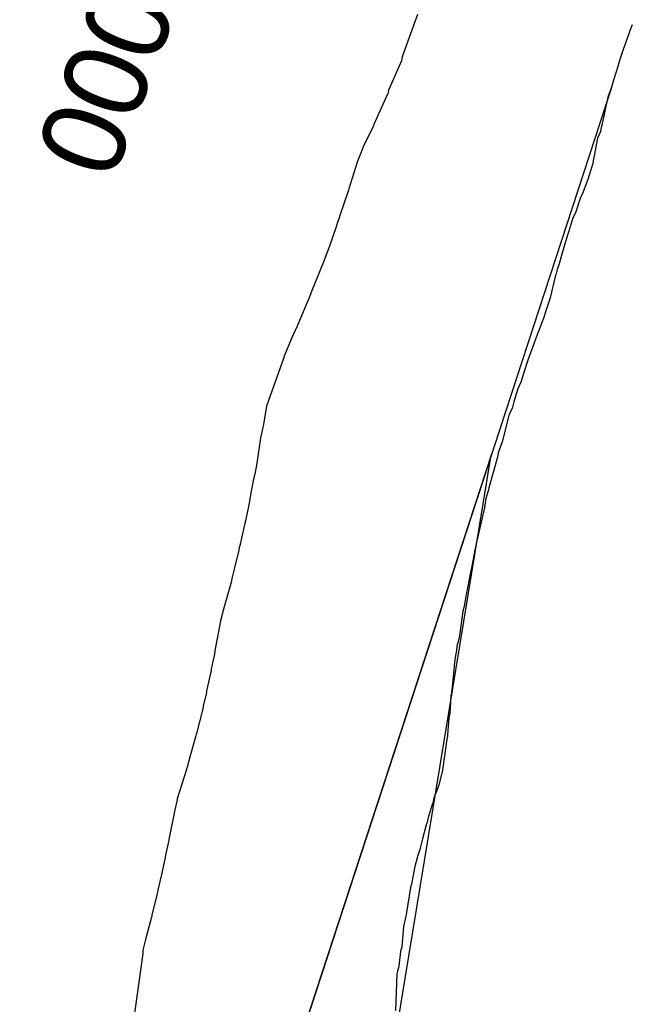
# Model space of a CAD drawing. Extents: x 158343 to 162498, y 431347 to 434500.
# Tile 112 of 220: x 159546 to 159559, y 433977 to 433998. Entities that reach past the tile are written whole.
import ezdxf

# ---------------------------------------------------------------- set-up
doc = ezdxf.new("R2010")
doc.units = 0
doc.header["$LTSCALE"] = 10
doc.header["$MEASUREMENT"] = 0
for name, color, linetype in [('000_arcering', 8, 'CONTINUOUS'), ('bestaand 012m', 8, 'CONTINUOUS'), ('def. con-hoogtelijn (index)', 8, 'CONTINUOUS'), ('nieuw012m', 8, 'CONTINUOUS')]:
    doc.layers.add(name, color=color, linetype=linetype)
doc.styles.add('Style-WORKING', font='WORKING.shx')

# ---------------------------------------------------------------- blocks, each defined once
blk = doc.blocks.new('bestaande hoogtelijnen')
at = {"layer": 'def. con-hoogtelijn (index)'}
for p, q in [((-113.231, -68.138), (-113.563, -69.053)), ((-113.231, -68.138), (-113.563, -69.053)), ((-108.604, -68.361), (-108.658, -68.504)), ((-108.604, -68.361), (-108.658, -68.504)), ((-108.604, -68.361), (-108.658, -68.504)), ((-108.676, -68.553), (-108.792, -68.891)), ((-108.676, -68.553), (-108.792, -68.891)), ((-108.676, -68.553), (-108.792, -68.891)), ((-108.658, -68.504), (-108.676, -68.553)), ((-108.658, -68.504), (-108.676, -68.553)), ((-108.658, -68.504), (-108.676, -68.553)), ((-108.792, -68.891), (-108.866, -69.105)), ((-108.792, -68.891), (-108.866, -69.105)), ((-108.792, -68.891), (-108.866, -69.105)), ((-113.582, -69.134), (-113.858, -69.768)), ((-113.582, -69.134), (-113.858, -69.768)), ((-113.581, -69.126), (-113.582, -69.134)), ((-113.581, -69.126), (-113.582, -69.134)), ((-113.58, -69.122), (-113.581, -69.124)), ((-113.58, -69.122), (-113.581, -69.124)), ((-113.581, -69.124), (-113.581, -69.126)), ((-113.581, -69.124), (-113.581, -69.126)), ((-113.575, -69.108), (-113.58, -69.122)), ((-113.575, -69.108), (-113.58, -69.122)), ((-113.563, -69.053), (-113.575, -69.108)), ((-113.563, -69.053), (-113.575, -69.108)), ((-108.866, -69.105), (-108.913, -69.261)), ((-108.866, -69.105), (-108.913, -69.261)), ((-108.866, -69.105), (-108.913, -69.261)), ((-108.913, -69.261), (-109.006, -69.553)), ((-108.913, -69.261), (-109.006, -69.553)), ((-108.913, -69.261), (-109.006, -69.553)), ((-109.006, -69.553), (-109.048, -69.708)), ((-109.006, -69.553), (-109.048, -69.708)), ((-109.006, -69.553), (-109.048, -69.708)), ((-113.877, -69.849), (-113.886, -69.873)), ((-113.877, -69.849), (-113.886, -69.873)), ((-113.868, -69.819), (-113.877, -69.849)), ((-113.868, -69.819), (-113.877, -69.849)), ((-113.858, -69.768), (-113.868, -69.819)), ((-113.858, -69.768), (-113.868, -69.819)), ((-109.048, -69.708), (-109.125, -69.92)), ((-109.048, -69.708), (-109.125, -69.92)), ((-109.048, -69.708), (-109.125, -69.92)), ((-113.886, -69.873), (-114.176, -70.512)), ((-113.886, -69.873), (-114.176, -70.512)), ((-109.125, -69.92), (-109.257, -70.526)), ((-109.125, -69.92), (-109.257, -70.526)), ((-109.125, -69.92), (-109.257, -70.526)), ((-114.185, -70.54), (-114.414, -71.009)), ((-114.185, -70.54), (-114.414, -71.009)), ((-114.176, -70.512), (-114.185, -70.54)), ((-114.176, -70.512), (-114.185, -70.54)), ((-109.282, -70.661), (-109.346, -70.807)), ((-109.282, -70.661), (-109.346, -70.807)), ((-109.282, -70.661), (-109.346, -70.807)), ((-109.267, -70.568), (-109.282, -70.661)), ((-109.267, -70.568), (-109.282, -70.661)), ((-109.267, -70.568), (-109.282, -70.661)), ((-109.264, -70.553), (-109.267, -70.568)), ((-109.264, -70.553), (-109.267, -70.568)), ((-109.264, -70.553), (-109.267, -70.568)), ((-109.258, -70.529), (-109.264, -70.553)), ((-109.258, -70.529), (-109.264, -70.553)), ((-109.258, -70.529), (-109.264, -70.553)), ((-109.257, -70.526), (-109.258, -70.529)), ((-109.257, -70.526), (-109.258, -70.529)), ((-109.257, -70.526), (-109.258, -70.529)), ((-109.346, -70.807), (-109.459, -71.371)), ((-109.346, -70.807), (-109.459, -71.371)), ((-109.346, -70.807), (-109.459, -71.371)), ((-114.422, -71.035), (-114.537, -71.32)), ((-114.422, -71.035), (-114.537, -71.32)), ((-114.414, -71.009), (-114.422, -71.035)), ((-114.414, -71.009), (-114.422, -71.035)), ((-114.537, -71.32), (-114.717, -71.899)), ((-114.537, -71.32), (-114.717, -71.899)), ((-109.459, -71.371), (-109.56, -71.699)), ((-109.459, -71.371), (-109.56, -71.699)), ((-109.459, -71.371), (-109.56, -71.699)), ((-109.56, -71.699), (-109.657, -71.959)), ((-109.56, -71.699), (-109.657, -71.959)), ((-109.56, -71.699), (-109.657, -71.959)), ((-114.73, -71.944), (-114.918, -72.492)), ((-114.73, -71.944), (-114.918, -72.492)), ((-114.725, -71.926), (-114.73, -71.944)), ((-114.725, -71.926), (-114.73, -71.944)), ((-114.717, -71.899), (-114.725, -71.926)), ((-114.717, -71.899), (-114.725, -71.926)), ((-109.657, -71.959), (-109.724, -72.107)), ((-109.657, -71.959), (-109.724, -72.107)), ((-109.657, -71.959), (-109.724, -72.107)), ((-109.724, -72.107), (-109.826, -72.418)), ((-109.724, -72.107), (-109.826, -72.418)), ((-109.724, -72.107), (-109.826, -72.418)), ((-114.921, -72.502), (-114.968, -72.648)), ((-114.921, -72.502), (-114.968, -72.648)), ((-114.918, -72.492), (-114.921, -72.502)), ((-114.918, -72.492), (-114.921, -72.502)), ((-109.879, -72.526), (-109.965, -72.812)), ((-109.879, -72.526), (-109.965, -72.812)), ((-109.879, -72.526), (-109.965, -72.812)), ((-109.826, -72.418), (-109.879, -72.526)), ((-109.826, -72.418), (-109.879, -72.526)), ((-109.826, -72.418), (-109.879, -72.526)), ((-114.987, -72.717), (-115.136, -73.133)), ((-114.987, -72.717), (-115.136, -73.133)), ((-114.979, -72.69), (-114.987, -72.717)), ((-114.979, -72.69), (-114.987, -72.717)), ((-114.968, -72.648), (-114.979, -72.69)), ((-114.968, -72.648), (-114.979, -72.69)), ((-109.965, -72.812), (-109.992, -72.878)), ((-109.965, -72.812), (-109.992, -72.878)), ((-109.965, -72.812), (-109.992, -72.878)), ((-110.034, -73.011), (-110.117, -73.309)), ((-110.034, -73.011), (-110.117, -73.309)), ((-110.034, -73.011), (-110.117, -73.309)), ((-109.992, -72.878), (-110.034, -73.011)), ((-109.992, -72.878), (-110.034, -73.011)), ((-109.992, -72.878), (-110.034, -73.011)), ((-115.151, -73.172), (-115.251, -73.437)), ((-115.151, -73.172), (-115.251, -73.437)), ((-115.136, -73.133), (-115.151, -73.172)), ((-115.136, -73.133), (-115.151, -73.172)), ((-115.259, -73.46), (-115.524, -74.112)), ((-115.259, -73.46), (-115.524, -74.112)), ((-115.251, -73.437), (-115.259, -73.46)), ((-115.251, -73.437), (-115.259, -73.46)), ((-110.117, -73.309), (-110.176, -73.511)), ((-110.117, -73.309), (-110.176, -73.511)), ((-110.117, -73.309), (-110.176, -73.511)), ((-110.219, -73.638), (-110.249, -73.751)), ((-110.219, -73.638), (-110.249, -73.751)), ((-110.219, -73.638), (-110.249, -73.751)), ((-110.176, -73.511), (-110.219, -73.638)), ((-110.176, -73.511), (-110.219, -73.638)), ((-110.176, -73.511), (-110.219, -73.638)), ((-110.26, -73.785), (-110.373, -74.248)), ((-110.26, -73.785), (-110.373, -74.248)), ((-110.26, -73.785), (-110.373, -74.248)), ((-110.249, -73.751), (-110.26, -73.785)), ((-110.249, -73.751), (-110.26, -73.785)), ((-110.249, -73.751), (-110.26, -73.785)), ((-115.547, -74.179), (-115.818, -74.82)), ((-115.547, -74.179), (-115.818, -74.82)), ((-115.542, -74.162), (-115.547, -74.179)), ((-115.542, -74.162), (-115.547, -74.179)), ((-115.538, -74.154), (-115.542, -74.162)), ((-115.538, -74.154), (-115.542, -74.162)), ((-115.533, -74.142), (-115.538, -74.154)), ((-115.533, -74.142), (-115.538, -74.154)), ((-115.524, -74.112), (-115.533, -74.142)), ((-115.524, -74.112), (-115.533, -74.142)), ((-110.373, -74.248), (-110.469, -74.553)), ((-110.373, -74.248), (-110.469, -74.553)), ((-110.373, -74.248), (-110.469, -74.553)), ((-110.503, -74.648), (-110.667, -75.079)), ((-110.503, -74.648), (-110.667, -75.079)), ((-110.503, -74.648), (-110.667, -75.079)), ((-110.469, -74.553), (-110.503, -74.648)), ((-110.469, -74.553), (-110.503, -74.648)), ((-110.469, -74.553), (-110.503, -74.648)), ((-115.829, -74.858), (-115.958, -75.138)), ((-115.829, -74.858), (-115.958, -75.138)), ((-115.826, -74.845), (-115.829, -74.858)), ((-115.826, -74.845), (-115.829, -74.858)), ((-115.818, -74.82), (-115.826, -74.845)), ((-115.818, -74.82), (-115.826, -74.845)), ((-115.958, -75.138), (-116.114, -75.502)), ((-115.958, -75.138), (-116.114, -75.502)), ((-110.69, -75.14), (-110.78, -75.4)), ((-110.69, -75.14), (-110.78, -75.4)), ((-110.69, -75.14), (-110.78, -75.4)), ((-110.667, -75.079), (-110.69, -75.14)), ((-110.667, -75.079), (-110.69, -75.14)), ((-110.667, -75.079), (-110.69, -75.14)), ((-116.127, -75.554), (-116.492, -76.581)), ((-116.127, -75.554), (-116.492, -76.581)), ((-116.114, -75.502), (-116.127, -75.554)), ((-116.114, -75.502), (-116.127, -75.554)), ((-110.841, -75.55), (-110.948, -75.879)), ((-110.841, -75.55), (-110.948, -75.879)), ((-110.841, -75.55), (-110.948, -75.879)), ((-110.78, -75.4), (-110.841, -75.55)), ((-110.78, -75.4), (-110.841, -75.55)), ((-110.78, -75.4), (-110.841, -75.55)), ((-110.95, -75.884), (-111.005, -76.065)), ((-110.95, -75.884), (-111.005, -76.065)), ((-110.95, -75.884), (-111.005, -76.065)), ((-110.949, -75.882), (-110.95, -75.884)), ((-110.949, -75.882), (-110.95, -75.884)), ((-110.949, -75.882), (-110.95, -75.884)), ((-110.948, -75.879), (-110.949, -75.882)), ((-110.948, -75.879), (-110.949, -75.882)), ((-110.948, -75.879), (-110.949, -75.882)), ((-111.067, -76.213), (-111.153, -76.488)), ((-111.067, -76.213), (-111.153, -76.488)), ((-111.067, -76.213), (-111.153, -76.488)), ((-111.005, -76.065), (-111.067, -76.213)), ((-111.005, -76.065), (-111.067, -76.213)), ((-111.005, -76.065), (-111.067, -76.213)), ((-116.492, -76.581), (-116.559, -76.979)), ((-116.492, -76.581), (-116.559, -76.979)), ((-111.194, -76.636), (-111.224, -76.701)), ((-111.194, -76.636), (-111.224, -76.701)), ((-111.194, -76.636), (-111.224, -76.701)), ((-111.153, -76.488), (-111.194, -76.636)), ((-111.153, -76.488), (-111.194, -76.636)), ((-111.153, -76.488), (-111.194, -76.636)), ((-111.26, -76.785), (-111.408, -77.356)), ((-111.26, -76.785), (-111.408, -77.356)), ((-111.26, -76.785), (-111.408, -77.356)), ((-111.224, -76.701), (-111.26, -76.785)), ((-111.224, -76.701), (-111.26, -76.785)), ((-111.224, -76.701), (-111.26, -76.785)), ((-116.576, -77.04), (-116.608, -77.206)), ((-116.576, -77.04), (-116.608, -77.206)), ((-116.559, -76.979), (-116.576, -77.04)), ((-116.559, -76.979), (-116.576, -77.04)), ((-116.613, -77.223), (-116.711, -77.856)), ((-116.613, -77.223), (-116.711, -77.856)), ((-116.608, -77.206), (-116.613, -77.223)), ((-116.608, -77.206), (-116.613, -77.223)), ((-111.408, -77.356), (-111.492, -77.593)), ((-111.408, -77.356), (-111.492, -77.593)), ((-111.408, -77.356), (-111.492, -77.593)), ((-111.507, -77.685), (-111.698, -78.347)), ((-111.507, -77.685), (-111.698, -78.347)), ((-111.507, -77.685), (-111.698, -78.347)), ((-111.492, -77.593), (-111.507, -77.685)), ((-111.492, -77.593), (-111.507, -77.685)), ((-111.492, -77.593), (-111.507, -77.685)), ((-116.711, -77.856), (-116.748, -78.053)), ((-116.711, -77.856), (-116.748, -78.053)), ((-116.764, -78.124), (-116.822, -78.415)), ((-116.764, -78.124), (-116.822, -78.415)), ((-116.748, -78.053), (-116.764, -78.124)), ((-116.748, -78.053), (-116.764, -78.124)), ((-116.822, -78.415), (-116.875, -78.708)), ((-116.822, -78.415), (-116.875, -78.708)), ((-111.705, -78.385), (-111.756, -78.576)), ((-111.705, -78.385), (-111.756, -78.576)), ((-111.705, -78.385), (-111.756, -78.576)), ((-111.698, -78.347), (-111.705, -78.385)), ((-111.698, -78.347), (-111.705, -78.385)), ((-111.698, -78.347), (-111.705, -78.385)), ((-116.875, -78.708), (-116.946, -79.053)), ((-116.875, -78.708), (-116.946, -79.053)), ((-111.787, -78.767), (-111.971, -79.553)), ((-111.787, -78.767), (-111.971, -79.553)), ((-111.787, -78.767), (-111.971, -79.553)), ((-111.779, -78.722), (-111.787, -78.767)), ((-111.779, -78.722), (-111.787, -78.767)), ((-111.779, -78.722), (-111.787, -78.767)), ((-111.756, -78.576), (-111.779, -78.722)), ((-111.756, -78.576), (-111.779, -78.722)), ((-111.756, -78.576), (-111.779, -78.722)), ((-116.951, -79.08), (-117.048, -79.497)), ((-116.951, -79.08), (-117.048, -79.497)), ((-116.946, -79.053), (-116.951, -79.08)), ((-116.946, -79.053), (-116.951, -79.08)), ((-117.056, -79.541), (-117.089, -79.669)), ((-117.056, -79.541), (-117.089, -79.669)), ((-117.048, -79.497), (-117.056, -79.541)), ((-117.048, -79.497), (-117.056, -79.541)), ((-111.971, -79.553), (-111.985, -79.62)), ((-111.971, -79.553), (-111.985, -79.62)), ((-111.971, -79.553), (-111.985, -79.62)), ((-117.092, -79.686), (-117.184, -80.069)), ((-117.092, -79.686), (-117.184, -80.069)), ((-117.089, -79.669), (-117.092, -79.686)), ((-117.089, -79.669), (-117.092, -79.686)), ((-112.013, -79.767), (-112.072, -80.069)), ((-112.013, -79.767), (-112.072, -80.069)), ((-112.013, -79.767), (-112.072, -80.069)), ((-111.997, -79.687), (-112.013, -79.767)), ((-111.997, -79.687), (-112.013, -79.767)), ((-111.997, -79.687), (-112.013, -79.767)), ((-111.985, -79.62), (-111.997, -79.687)), ((-111.985, -79.62), (-111.997, -79.687)), ((-111.985, -79.62), (-111.997, -79.687)), ((-117.184, -80.069), (-117.244, -80.301)), ((-117.184, -80.069), (-117.244, -80.301)), ((-112.094, -80.165), (-112.184, -80.649)), ((-112.094, -80.165), (-112.184, -80.649)), ((-112.094, -80.165), (-112.184, -80.649)), ((-112.072, -80.069), (-112.094, -80.165)), ((-112.072, -80.069), (-112.094, -80.165)), ((-112.072, -80.069), (-112.094, -80.165)), ((-117.251, -80.356), (-117.438, -81.008)), ((-117.251, -80.356), (-117.438, -81.008)), ((-117.25, -80.345), (-117.251, -80.356)), ((-117.25, -80.345), (-117.251, -80.356)), ((-117.244, -80.301), (-117.25, -80.345)), ((-117.244, -80.301), (-117.25, -80.345)), ((-112.191, -80.679), (-112.22, -80.862)), ((-112.191, -80.679), (-112.22, -80.862)), ((-112.191, -80.679), (-112.22, -80.862)), ((-112.184, -80.649), (-112.191, -80.679)), ((-112.184, -80.649), (-112.191, -80.679)), ((-112.184, -80.649), (-112.191, -80.679)), ((-112.22, -80.862), (-112.241, -80.951)), ((-112.22, -80.862), (-112.241, -80.951)), ((-112.22, -80.862), (-112.241, -80.951)), ((-117.439, -81.016), (-117.484, -81.214)), ((-117.439, -81.016), (-117.484, -81.214)), ((-117.438, -81.008), (-117.439, -81.016)), ((-117.438, -81.008), (-117.439, -81.016)), ((-112.255, -81.004), (-112.321, -81.489)), ((-112.255, -81.004), (-112.321, -81.489)), ((-112.255, -81.004), (-112.321, -81.489)), ((-112.241, -80.951), (-112.255, -81.004)), ((-112.241, -80.951), (-112.255, -81.004)), ((-112.241, -80.951), (-112.255, -81.004)), ((-117.484, -81.214), (-117.61, -81.863)), ((-117.484, -81.214), (-117.61, -81.863)), ((-112.321, -81.489), (-112.339, -81.606)), ((-112.321, -81.489), (-112.339, -81.606)), ((-112.321, -81.489), (-112.339, -81.606)), ((-112.339, -81.606), (-112.382, -81.757)), ((-112.339, -81.606), (-112.382, -81.757)), ((-112.339, -81.606), (-112.382, -81.757)), ((-117.616, -81.929), (-117.643, -82.055)), ((-117.616, -81.929), (-117.643, -82.055)), ((-117.615, -81.924), (-117.616, -81.927)), ((-117.615, -81.924), (-117.616, -81.927)), ((-117.616, -81.927), (-117.616, -81.929)), ((-117.616, -81.927), (-117.616, -81.929)), ((-117.61, -81.863), (-117.615, -81.924)), ((-117.61, -81.863), (-117.615, -81.924)), ((-112.403, -81.891), (-112.432, -82.041)), ((-112.403, -81.891), (-112.432, -82.041)), ((-112.403, -81.891), (-112.432, -82.041)), ((-112.393, -81.845), (-112.403, -81.891)), ((-112.393, -81.845), (-112.403, -81.891)), ((-112.393, -81.845), (-112.403, -81.891)), ((-112.382, -81.757), (-112.393, -81.845)), ((-112.382, -81.757), (-112.393, -81.845)), ((-112.382, -81.757), (-112.393, -81.845)), ((-117.643, -82.055), (-117.689, -82.253)), ((-117.643, -82.055), (-117.689, -82.253)), ((-112.432, -82.041), (-112.494, -82.712)), ((-112.432, -82.041), (-112.494, -82.712)), ((-112.432, -82.041), (-112.494, -82.712)), ((-117.691, -82.287), (-117.785, -82.723)), ((-117.691, -82.287), (-117.785, -82.723)), ((-117.689, -82.253), (-117.691, -82.287)), ((-117.689, -82.253), (-117.691, -82.287)), ((-117.788, -82.759), (-117.857, -83.053)), ((-117.788, -82.759), (-117.857, -83.053)), ((-117.785, -82.723), (-117.788, -82.757)), ((-117.785, -82.723), (-117.788, -82.757)), ((-117.788, -82.757), (-117.788, -82.759)), ((-117.788, -82.757), (-117.788, -82.759)), ((-112.506, -82.788), (-112.516, -82.834)), ((-112.506, -82.788), (-112.516, -82.834)), ((-112.506, -82.788), (-112.516, -82.834)), ((-112.5, -82.759), (-112.506, -82.788)), ((-112.5, -82.759), (-112.506, -82.788)), ((-112.5, -82.759), (-112.506, -82.788)), ((-112.498, -82.738), (-112.5, -82.759)), ((-112.498, -82.738), (-112.5, -82.759)), ((-112.498, -82.738), (-112.5, -82.759)), ((-112.494, -82.712), (-112.498, -82.738)), ((-112.494, -82.712), (-112.498, -82.738)), ((-112.494, -82.712), (-112.498, -82.738)), ((-112.516, -82.834), (-112.538, -83.203)), ((-112.516, -82.834), (-112.538, -83.203)), ((-112.516, -82.834), (-112.538, -83.203)), ((-117.882, -83.168), (-118, -83.616)), ((-117.882, -83.168), (-118, -83.616)), ((-117.873, -83.142), (-117.882, -83.168)), ((-117.873, -83.142), (-117.882, -83.168)), ((-117.865, -83.114), (-117.873, -83.142)), ((-117.865, -83.114), (-117.873, -83.142)), ((-117.857, -83.053), (-117.865, -83.114)), ((-117.857, -83.053), (-117.865, -83.114)), ((-112.538, -83.203), (-112.56, -83.303)), ((-112.538, -83.203), (-112.56, -83.303)), ((-112.538, -83.203), (-112.56, -83.303)), ((-112.56, -83.303), (-112.586, -83.673)), ((-112.56, -83.303), (-112.586, -83.673)), ((-112.56, -83.303), (-112.586, -83.673)), ((-118, -83.616), (-118.013, -83.661)), ((-118, -83.616), (-118.013, -83.661)), ((-118.021, -83.689), (-118.139, -84.124)), ((-118.021, -83.689), (-118.139, -84.124)), ((-118.013, -83.661), (-118.021, -83.689)), ((-118.013, -83.661), (-118.021, -83.689)), ((-112.604, -83.767), (-112.692, -84.436)), ((-112.604, -83.767), (-112.692, -84.436)), ((-112.604, -83.767), (-112.692, -84.436)), ((-112.588, -83.699), (-112.604, -83.767)), ((-112.588, -83.699), (-112.604, -83.767)), ((-112.588, -83.699), (-112.604, -83.767)), ((-112.586, -83.673), (-112.588, -83.699)), ((-112.586, -83.673), (-112.588, -83.699)), ((-112.586, -83.673), (-112.588, -83.699)), ((-118.139, -84.124), (-118.209, -84.371)), ((-118.139, -84.124), (-118.209, -84.371)), ((-118.222, -84.42), (-118.419, -85.051)), ((-118.222, -84.42), (-118.419, -85.051)), ((-118.217, -84.399), (-118.222, -84.42)), ((-118.217, -84.399), (-118.222, -84.42)), ((-118.209, -84.371), (-118.217, -84.399)), ((-118.209, -84.371), (-118.217, -84.399)), ((-112.692, -84.436), (-112.776, -84.753)), ((-112.692, -84.436), (-112.776, -84.753)), ((-112.692, -84.436), (-112.776, -84.753)), ((-112.776, -84.753), (-112.879, -85.035)), ((-112.776, -84.753), (-112.879, -85.035)), ((-112.776, -84.753), (-112.879, -85.035)), ((-118.425, -85.074), (-118.475, -85.286)), ((-118.425, -85.074), (-118.475, -85.286)), ((-118.419, -85.051), (-118.425, -85.074)), ((-118.419, -85.051), (-118.425, -85.074)), ((-112.906, -85.138), (-112.909, -85.149)), ((-112.906, -85.138), (-112.909, -85.149)), ((-112.906, -85.138), (-112.909, -85.149)), ((-112.879, -85.035), (-112.906, -85.138)), ((-112.879, -85.035), (-112.906, -85.138)), ((-112.879, -85.035), (-112.906, -85.138)), ((-118.475, -85.286), (-118.6, -85.928)), ((-118.475, -85.286), (-118.6, -85.928)), ((-112.909, -85.149), (-113.001, -85.452)), ((-112.909, -85.149), (-113.001, -85.452)), ((-112.909, -85.149), (-113.001, -85.452)), ((-113.028, -85.553), (-113.045, -85.61)), ((-113.028, -85.553), (-113.045, -85.61)), ((-113.028, -85.553), (-113.045, -85.61)), ((-113.001, -85.452), (-113.028, -85.553)), ((-113.001, -85.452), (-113.028, -85.553)), ((-113.001, -85.452), (-113.028, -85.553)), ((-113.045, -85.61), (-113.13, -85.915)), ((-113.045, -85.61), (-113.13, -85.915)), ((-113.045, -85.61), (-113.13, -85.915)), ((-118.603, -85.942), (-118.674, -86.263)), ((-118.603, -85.942), (-118.674, -86.263)), ((-118.6, -85.928), (-118.603, -85.942)), ((-118.6, -85.928), (-118.603, -85.942)), ((-113.13, -85.915), (-113.186, -86.147)), ((-113.13, -85.915), (-113.186, -86.147)), ((-113.13, -85.915), (-113.186, -86.147)), ((-113.186, -86.147), (-113.231, -86.292)), ((-113.186, -86.147), (-113.231, -86.292)), ((-113.186, -86.147), (-113.231, -86.292)), ((-118.683, -86.316), (-118.777, -86.758)), ((-118.683, -86.316), (-118.777, -86.758)), ((-118.674, -86.263), (-118.683, -86.316)), ((-118.674, -86.263), (-118.683, -86.316)), ((-113.231, -86.292), (-113.297, -86.541)), ((-113.231, -86.292), (-113.297, -86.541)), ((-113.231, -86.292), (-113.297, -86.541)), ((-113.309, -86.59), (-113.337, -86.738)), ((-113.309, -86.59), (-113.337, -86.738)), ((-113.309, -86.59), (-113.337, -86.738)), ((-113.297, -86.541), (-113.309, -86.59)), ((-113.297, -86.541), (-113.309, -86.59)), ((-113.297, -86.541), (-113.309, -86.59)), ((-118.778, -86.766), (-118.847, -87.056)), ((-118.778, -86.766), (-118.847, -87.056)), ((-118.777, -86.758), (-118.778, -86.763)), ((-118.777, -86.758), (-118.778, -86.763)), ((-118.778, -86.763), (-118.778, -86.766)), ((-118.778, -86.763), (-118.778, -86.766)), ((-113.337, -86.738), (-113.367, -86.891)), ((-113.337, -86.738), (-113.367, -86.891)), ((-113.337, -86.738), (-113.367, -86.891)), ((-113.384, -86.965), (-113.482, -87.543)), ((-113.384, -86.965), (-113.482, -87.543)), ((-113.384, -86.965), (-113.482, -87.543)), ((-113.367, -86.891), (-113.384, -86.965)), ((-113.367, -86.891), (-113.384, -86.965)), ((-113.367, -86.891), (-113.384, -86.965)), ((-118.85, -87.096), (-118.965, -87.551)), ((-118.85, -87.096), (-118.965, -87.551)), ((-118.847, -87.056), (-118.85, -87.096)), ((-118.847, -87.056), (-118.85, -87.096)), ((-118.976, -87.605), (-119.095, -88.053)), ((-118.976, -87.605), (-119.095, -88.053)), ((-118.968, -87.579), (-118.976, -87.605)), ((-118.968, -87.579), (-118.976, -87.605)), ((-118.965, -87.551), (-118.968, -87.579)), ((-118.965, -87.551), (-118.968, -87.579)), ((-113.504, -87.645), (-113.514, -87.7)), ((-113.504, -87.645), (-113.514, -87.7)), ((-113.504, -87.645), (-113.514, -87.7)), ((-113.482, -87.543), (-113.504, -87.645)), ((-113.482, -87.543), (-113.504, -87.645)), ((-113.482, -87.543), (-113.504, -87.645)), ((-113.535, -87.807), (-113.575, -88.241)), ((-113.535, -87.807), (-113.575, -88.241)), ((-113.535, -87.807), (-113.575, -88.241)), ((-113.519, -87.74), (-113.535, -87.807)), ((-113.519, -87.74), (-113.535, -87.807)), ((-113.519, -87.74), (-113.535, -87.807)), ((-113.514, -87.7), (-113.519, -87.74)), ((-113.514, -87.7), (-113.519, -87.74)), ((-113.514, -87.7), (-113.519, -87.74)), ((-119.095, -88.053), (-119.159, -88.317)), ((-119.095, -88.053), (-119.159, -88.317)), ((-119.159, -88.317), (-119.162, -88.389)), ((-119.159, -88.317), (-119.162, -88.389)), ((-113.575, -88.241), (-113.601, -88.346)), ((-113.575, -88.241), (-113.601, -88.346)), ((-113.575, -88.241), (-113.601, -88.346)), ((-119.162, -88.389), (-119.38, -89.935)), ((-119.162, -88.389), (-119.38, -89.935)), ((-113.601, -88.346), (-113.635, -88.658)), ((-113.601, -88.346), (-113.635, -88.658)), ((-113.601, -88.346), (-113.635, -88.658)), ((-113.636, -88.664), (-113.664, -88.767)), ((-113.636, -88.664), (-113.664, -88.767)), ((-113.636, -88.664), (-113.664, -88.767)), ((-113.635, -88.658), (-113.636, -88.664)), ((-113.635, -88.658), (-113.636, -88.664)), ((-113.635, -88.658), (-113.636, -88.664)), ((-113.679, -88.828), (-113.707, -89.614)), ((-113.679, -88.828), (-113.707, -89.614)), ((-113.679, -88.828), (-113.707, -89.614)), ((-113.664, -88.767), (-113.679, -88.828)), ((-113.664, -88.767), (-113.679, -88.828)), ((-113.664, -88.767), (-113.679, -88.828))]:
    blk.add_line(p, q, dxfattribs=at)
at = {"layer": 'def. con-hoogtelijn (index)', "style": 'Style-WORKING'}
blk.add_text('11.000', height=1.8, rotation=249.5779, dxfattribs=at).set_placement((-118.937, -64.24))
blk.add_text('11.000', height=1.8, rotation=249.5779, dxfattribs=at).set_placement((-118.937, -64.24))
blk.add_text('11.000', height=1.8, rotation=249.5779, dxfattribs=at).set_placement((-118.937, -64.24))

msp = doc.modelspace()

# ---------------------------------------------------------------- linework, layer by layer
at = {"layer": 'bestaand 012m'}
for points in [[(159688.595, 433904.023, -0.268753), (159684.715, 433917.918), (159691.245, 433951.64), (159696.894, 433973.527), (159701.84, 433981.785), (159703.917, 433987.32, -0.105712), (159694.48, 433984.494), (159685.944, 433984.494), (159674.05, 433986.019), (159665.038, 433986.395, 0.179647), (159651.388, 433977.535), (159636.182, 433960.226), (159607.092, 433933.511), (159590.95, 433924.545, -0.147715), (159567.617, 433924.043), (159559.358, 433929.258), (159554.144, 433937.517), (159552.484, 433956.834), (159553.96, 433975.41), (159556.16, 433988.792), (159524.067, 433890.726, -0.40747)], [(159699.302, 433985.395), (159694.48, 433984.494), (159685.944, 433984.494), (159674.05, 433986.019), (159665.038, 433986.395, 0.179647), (159651.388, 433977.535), (159636.182, 433960.226), (159607.092, 433933.511), (159590.95, 433924.545, -0.147715), (159567.617, 433924.043), (159559.358, 433929.258), (159554.144, 433937.517), (159552.484, 433956.834), (159553.96, 433975.41), (159556.16, 433988.792)]]:
    msp.add_lwpolyline(points, format="xyb", dxfattribs=at)
at = {"layer": 'nieuw012m', "flags": 128}
msp.add_lwpolyline([(159558.756, 433996.723), (159524.067, 433890.726, -0.40747), (159487.618, 433877.272), (159452.634, 433890.202, 0.420917), (159438.418, 433883.46), (159428.941, 433855.897, -0.420483), (159357.94, 433822.162), (159313.297, 433838.586, 0.521667), (159301.189, 433830.14), (159301.189, 433799.584, -0.226007), (159285.686, 433761.41), (159138.976, 433668.474, 0.121024)], format="xyb", dxfattribs=at)

# ---------------------------------------------------------------- block references
at = {"layer": '000_arcering'}
msp.add_blockref('bestaande hoogtelijnen', (159667.804, 434066.432), dxfattribs=at)

doc.saveas('drawing.dxf')
